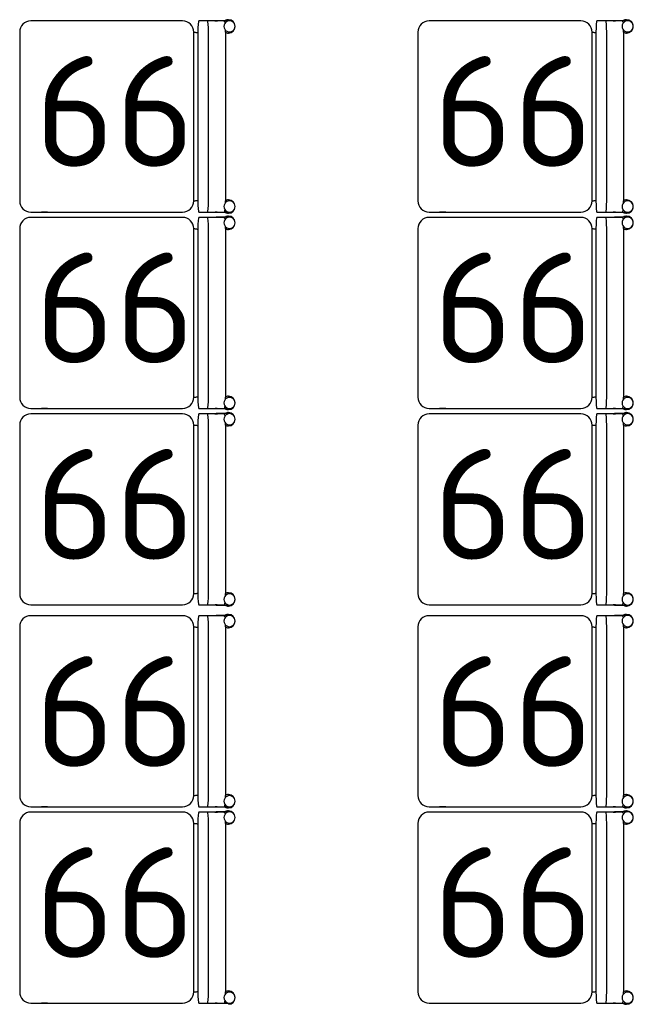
# Model space of a CAD drawing. Header units: millimetres. Extents: x 151654 to 877351, y 70322 to 154322.
# Tile 139 of 173: x 379025 to 380411, y 96958 to 99184. Entities that reach past the tile are written whole.
import ezdxf

# ---------------------------------------------------------------- set-up
doc = ezdxf.new("R2010")
doc.units = ezdxf.units.MM
doc.layers.add('Tech_equipment_001', color=3, linetype='Continuous', lineweight=30)
doc.styles.add('GOST', font='isocpeur.ttf')

msp = doc.modelspace()

# ---------------------------------------------------------------- linework, layer by layer
at = {"layer": 'Tech_equipment_001', "color": 152}
for p, q in [((379392.8, 99180.6), (379049.9, 99180.6)), ((379087.6, 99180.8), (379087.6, 99180.8)), ((379449.2, 99180.6), (379429.3, 99180.6)), ((379487.2, 99180.6), (379449.2, 99180.6)), ((379465.8, 99180.8), (379471.5, 99180.8)), ((379498.8, 99181.1), (379468.6, 99181.1)), ((380292.8, 99180.6), (379949.9, 99180.6)), ((379987.6, 99180.8), (379987.6, 99180.8)), ((380349.2, 99180.6), (380329.3, 99180.6)), ((380387.2, 99180.6), (380349.2, 99180.6)), ((380365.8, 99180.8), (380371.5, 99180.8)), ((380398.8, 99181.1), (380368.6, 99181.1)), ((379024.5, 99155.2), (379024.5, 98774.2)), ((379418.2, 98774.2), (379418.2, 99155.2)), ((379427.1, 99155.2), (379427.1, 98774.2)), ((379451.4, 98774.2), (379451.4, 99155.2)), ((379489.4, 99155.2), (379489.4, 98774.2)), ((379924.5, 99155.2), (379924.5, 98774.2)), ((380318.2, 98774.2), (380318.2, 99155.2)), ((380327.1, 99155.2), (380327.1, 98774.2)), ((380351.4, 98774.2), (380351.4, 99155.2)), ((380389.4, 99155.2), (380389.4, 98774.2)), ((379049.9, 98748.8), (379392.8, 98748.8)), ((379087.6, 98748.8), (379087.6, 98748.8)), ((379429.3, 98748.8), (379449.2, 98748.8)), ((379449.2, 98748.8), (379487.2, 98748.8)), ((379471.1, 98748.8), (379466.2, 98748.8)), ((379468.6, 98748.5), (379498.8, 98748.5)), ((379949.9, 98748.8), (380292.8, 98748.8)), ((379987.6, 98748.8), (379987.6, 98748.8)), ((380329.3, 98748.8), (380349.2, 98748.8)), ((380349.2, 98748.8), (380387.2, 98748.8)), ((380371.1, 98748.8), (380366.2, 98748.8)), ((380368.6, 98748.5), (380398.8, 98748.5)), ((379392.8, 98736.6), (379049.9, 98736.6)), ((379087.6, 98736.8), (379087.6, 98736.8)), ((379449.2, 98736.6), (379429.3, 98736.6)), ((379487.2, 98736.6), (379449.2, 98736.6)), ((379465.8, 98736.8), (379471.5, 98736.8)), ((379498.8, 98737.1), (379468.6, 98737.1)), ((380292.8, 98736.6), (379949.9, 98736.6)), ((379987.6, 98736.8), (379987.6, 98736.8)), ((380349.2, 98736.6), (380329.3, 98736.6)), ((380387.2, 98736.6), (380349.2, 98736.6)), ((380365.8, 98736.8), (380371.5, 98736.8)), ((380398.8, 98737.1), (380368.6, 98737.1)), ((379024.5, 98711.2), (379024.5, 98330.2)), ((379418.2, 98330.2), (379418.2, 98711.2)), ((379427.1, 98711.2), (379427.1, 98330.2)), ((379451.4, 98330.2), (379451.4, 98711.2)), ((379489.4, 98711.2), (379489.4, 98330.2)), ((379924.5, 98711.2), (379924.5, 98330.2)), ((380318.2, 98330.2), (380318.2, 98711.2)), ((380327.1, 98711.2), (380327.1, 98330.2)), ((380351.4, 98330.2), (380351.4, 98711.2)), ((380389.4, 98711.2), (380389.4, 98330.2)), ((379049.9, 98304.8), (379392.8, 98304.8)), ((379087.6, 98304.8), (379087.6, 98304.8)), ((379429.3, 98304.8), (379449.2, 98304.8)), ((379449.2, 98304.8), (379487.2, 98304.8)), ((379471.1, 98304.8), (379466.2, 98304.8)), ((379468.6, 98304.5), (379498.8, 98304.5)), ((379949.9, 98304.8), (380292.8, 98304.8)), ((379987.6, 98304.8), (379987.6, 98304.8)), ((380329.3, 98304.8), (380349.2, 98304.8)), ((380349.2, 98304.8), (380387.2, 98304.8)), ((380371.1, 98304.8), (380366.2, 98304.8)), ((380368.6, 98304.5), (380398.8, 98304.5)), ((379392.8, 98292.6), (379049.9, 98292.6)), ((379087.6, 98292.8), (379087.6, 98292.8)), ((379449.2, 98292.6), (379429.3, 98292.6)), ((379487.2, 98292.6), (379449.2, 98292.6)), ((379465.8, 98292.8), (379471.5, 98292.8)), ((379498.8, 98293.1), (379468.6, 98293.1)), ((380292.8, 98292.6), (379949.9, 98292.6)), ((379987.6, 98292.8), (379987.6, 98292.8)), ((380349.2, 98292.6), (380329.3, 98292.6)), ((380387.2, 98292.6), (380349.2, 98292.6)), ((380365.8, 98292.8), (380371.5, 98292.8)), ((380398.8, 98293.1), (380368.6, 98293.1)), ((379024.5, 98267.2), (379024.5, 97886.2)), ((379418.2, 97886.2), (379418.2, 98267.2)), ((379427.1, 98267.2), (379427.1, 97886.2)), ((379451.4, 97886.2), (379451.4, 98267.2)), ((379489.4, 98267.2), (379489.4, 97886.2)), ((379924.5, 98267.2), (379924.5, 97886.2)), ((380318.2, 97886.2), (380318.2, 98267.2)), ((380327.1, 98267.2), (380327.1, 97886.2)), ((380351.4, 97886.2), (380351.4, 98267.2)), ((380389.4, 98267.2), (380389.4, 97886.2)), ((379049.9, 97860.8), (379392.8, 97860.8)), ((379087.6, 97860.8), (379087.6, 97860.8)), ((379429.3, 97860.8), (379449.2, 97860.8)), ((379449.2, 97860.8), (379487.2, 97860.8)), ((379471.1, 97860.8), (379466.2, 97860.8)), ((379468.6, 97860.5), (379498.8, 97860.5)), ((379949.9, 97860.8), (380292.8, 97860.8)), ((379987.6, 97860.8), (379987.6, 97860.8)), ((380329.3, 97860.8), (380349.2, 97860.8)), ((380349.2, 97860.8), (380387.2, 97860.8)), ((380371.1, 97860.8), (380366.2, 97860.8)), ((380368.6, 97860.5), (380398.8, 97860.5)), ((379392.8, 97836.4), (379049.9, 97836.4)), ((379087.6, 97836.6), (379087.6, 97836.6)), ((379449.2, 97836.4), (379429.3, 97836.4)), ((379487.2, 97836.4), (379449.2, 97836.4)), ((379465.8, 97836.6), (379471.5, 97836.6)), ((379498.8, 97836.9), (379468.6, 97836.9)), ((380292.8, 97836.4), (379949.9, 97836.4)), ((379987.6, 97836.6), (379987.6, 97836.6)), ((380349.2, 97836.4), (380329.3, 97836.4)), ((380387.2, 97836.4), (380349.2, 97836.4)), ((380365.8, 97836.6), (380371.5, 97836.6)), ((380398.8, 97836.9), (380368.6, 97836.9)), ((379024.5, 97811), (379024.5, 97430)), ((379418.2, 97430), (379418.2, 97811)), ((379427.1, 97811), (379427.1, 97430)), ((379451.4, 97430), (379451.4, 97811)), ((379489.4, 97811), (379489.4, 97430)), ((379924.5, 97811), (379924.5, 97430)), ((380318.2, 97430), (380318.2, 97811)), ((380327.1, 97811), (380327.1, 97430)), ((380351.4, 97430), (380351.4, 97811)), ((380389.4, 97811), (380389.4, 97430)), ((379049.9, 97404.6), (379392.8, 97404.6)), ((379392.8, 97392.4), (379049.9, 97392.4)), ((379087.6, 97404.6), (379087.6, 97404.6)), ((379087.6, 97392.6), (379087.6, 97392.6)), ((379429.3, 97404.6), (379449.2, 97404.6)), ((379449.2, 97392.4), (379429.3, 97392.4)), ((379449.2, 97404.6), (379487.2, 97404.6)), ((379487.2, 97392.4), (379449.2, 97392.4)), ((379465.8, 97392.6), (379471.5, 97392.6)), ((379471.1, 97404.6), (379466.2, 97404.6)), ((379468.6, 97404.3), (379498.8, 97404.3)), ((379498.8, 97392.9), (379468.6, 97392.9)), ((379949.9, 97404.6), (380292.8, 97404.6)), ((380292.8, 97392.4), (379949.9, 97392.4)), ((379987.6, 97404.6), (379987.6, 97404.6)), ((379987.6, 97392.6), (379987.6, 97392.6)), ((380329.3, 97404.6), (380349.2, 97404.6)), ((380349.2, 97392.4), (380329.3, 97392.4)), ((380349.2, 97404.6), (380387.2, 97404.6)), ((380387.2, 97392.4), (380349.2, 97392.4)), ((380365.8, 97392.6), (380371.5, 97392.6)), ((380371.1, 97404.6), (380366.2, 97404.6)), ((380368.6, 97404.3), (380398.8, 97404.3)), ((380398.8, 97392.9), (380368.6, 97392.9)), ((379024.5, 97367), (379024.5, 96986)), ((379418.2, 96986), (379418.2, 97367)), ((379427.1, 97367), (379427.1, 96986)), ((379451.4, 96986), (379451.4, 97367)), ((379489.4, 97367), (379489.4, 96986)), ((379924.5, 97367), (379924.5, 96986)), ((380318.2, 96986), (380318.2, 97367)), ((380327.1, 97367), (380327.1, 96986)), ((380351.4, 96986), (380351.4, 97367)), ((380389.4, 97367), (380389.4, 96986)), ((379049.9, 96960.6), (379392.8, 96960.6)), ((379087.6, 96960.6), (379087.6, 96960.6)), ((379429.3, 96960.6), (379449.2, 96960.6)), ((379449.2, 96960.6), (379487.2, 96960.6)), ((379471.1, 96960.6), (379466.2, 96960.6)), ((379468.6, 96960.3), (379498.8, 96960.3)), ((379949.9, 96960.6), (380292.8, 96960.6)), ((380329.3, 96960.6), (380349.2, 96960.6)), ((380349.2, 96960.6), (380387.2, 96960.6)), ((380371.1, 96960.6), (380366.2, 96960.6)), ((380368.6, 96960.3), (380398.8, 96960.3))]:
    msp.add_line(p, q, dxfattribs=at)
at = {"layer": 'Tech_equipment_001', "color": 152, "flags": 128}
for points in [[(379418.2, 99155.2), (379419.7, 99155.2), (379421.3, 99155.1), (379422.8, 99154.9), (379424.3, 99154.7), (379425.8, 99154.4), (379427.1, 99154.1)], [(380318.2, 99155.2), (380319.7, 99155.2), (380321.3, 99155.1), (380322.8, 99154.9), (380324.3, 99154.7), (380325.8, 99154.4), (380327.1, 99154.1)], [(379418.2, 98774.2), (379419.7, 98774.2), (379421.3, 98774.3), (379422.8, 98774.5), (379424.3, 98774.7), (379425.8, 98775), (379427.1, 98775.2)], [(380318.2, 98774.2), (380319.7, 98774.2), (380321.3, 98774.3), (380322.8, 98774.5), (380324.3, 98774.7), (380325.8, 98775), (380327.1, 98775.2)], [(379087.6, 98748.5), (379073.6, 98748.5)], [(379987.6, 98748.5), (379973.6, 98748.5)], [(379418.2, 98711.2), (379419.7, 98711.2), (379421.3, 98711.1), (379422.8, 98710.9), (379424.3, 98710.7), (379425.8, 98710.4), (379427.1, 98710.1)], [(380318.2, 98711.2), (380319.7, 98711.2), (380321.3, 98711.1), (380322.8, 98710.9), (380324.3, 98710.7), (380325.8, 98710.4), (380327.1, 98710.1)], [(379418.2, 98330.2), (379419.7, 98330.2), (379421.3, 98330.3), (379422.8, 98330.5), (379424.3, 98330.7), (379425.8, 98331), (379427.1, 98331.2)], [(380318.2, 98330.2), (380319.7, 98330.2), (380321.3, 98330.3), (380322.8, 98330.5), (380324.3, 98330.7), (380325.8, 98331), (380327.1, 98331.2)], [(379087.6, 98304.5), (379073.6, 98304.5)], [(379987.6, 98304.5), (379973.6, 98304.5)], [(379418.2, 98267.2), (379419.7, 98267.2), (379421.3, 98267.1), (379422.8, 98266.9), (379424.3, 98266.7), (379425.8, 98266.4), (379427.1, 98266.1)], [(380318.2, 98267.2), (380319.7, 98267.2), (380321.3, 98267.1), (380322.8, 98266.9), (380324.3, 98266.7), (380325.8, 98266.4), (380327.1, 98266.1)], [(379418.2, 97886.2), (379419.7, 97886.2), (379421.3, 97886.3), (379422.8, 97886.5), (379424.3, 97886.7), (379425.8, 97887), (379427.1, 97887.2)], [(380318.2, 97886.2), (380319.7, 97886.2), (380321.3, 97886.3), (380322.8, 97886.5), (380324.3, 97886.7), (380325.8, 97887), (380327.1, 97887.2)], [(379087.6, 97860.5), (379073.6, 97860.5)], [(379987.6, 97860.5), (379973.6, 97860.5)], [(379418.2, 97811), (379419.7, 97811), (379421.3, 97810.9), (379422.8, 97810.7), (379424.3, 97810.5), (379425.8, 97810.2), (379427.1, 97809.9)], [(380318.2, 97811), (380319.7, 97811), (380321.3, 97810.9), (380322.8, 97810.7), (380324.3, 97810.5), (380325.8, 97810.2), (380327.1, 97809.9)], [(379418.2, 97430), (379419.7, 97430), (379421.3, 97430.1), (379422.8, 97430.3), (379424.3, 97430.5), (379425.8, 97430.8), (379427.1, 97431)], [(380318.2, 97430), (380319.7, 97430), (380321.3, 97430.1), (380322.8, 97430.3), (380324.3, 97430.5), (380325.8, 97430.8), (380327.1, 97431)], [(379087.6, 97404.3), (379073.6, 97404.3)], [(379987.6, 97404.3), (379973.6, 97404.3)], [(379418.2, 97367), (379419.7, 97367), (379421.3, 97366.9), (379422.8, 97366.7), (379424.3, 97366.5), (379425.8, 97366.2), (379427.1, 97365.9)], [(380318.2, 97367), (380319.7, 97367), (380321.3, 97366.9), (380322.8, 97366.7), (380324.3, 97366.5), (380325.8, 97366.2), (380327.1, 97365.9)], [(379418.2, 96986), (379419.7, 96986), (379421.3, 96986.1), (379422.8, 96986.3), (379424.3, 96986.5), (379425.8, 96986.8), (379427.1, 96987)], [(380318.2, 96986), (380319.7, 96986), (380321.3, 96986.1), (380322.8, 96986.3), (380324.3, 96986.5), (380325.8, 96986.8), (380327.1, 96987)], [(379087.6, 96960.3), (379073.6, 96960.3)]]:
    msp.add_lwpolyline(points, dxfattribs=at)
at = {"layer": 'Tech_equipment_001', "color": 152}
for centre, radius, start, end in [((379049.9, 99155.2), 25.4, 90, 180), ((379392.8, 99155.2), 25.4, 0, 90), ((379496.4, 99168.4), 15.1, 90, 120), ((379496.4, 99168.4), 15.1, 270, 90), ((379949.9, 99155.2), 25.4, 90, 180), ((380292.8, 99155.2), 25.4, 0, 90), ((380396.4, 99168.4), 15.1, 90, 120), ((380396.4, 99168.4), 15.1, 270, 90), ((379496.4, 99168.4), 15.1, 242.1834, 270), ((380396.4, 99168.4), 15.1, 242.1834, 270), ((379049.9, 98774.2), 25.4, 180, 270), ((379392.8, 98774.2), 25.4, 270, 0), ((379496.4, 98761.2), 15.1, 90, 117.8166), ((379496.4, 98761.2), 15.1, 270, 90), ((379949.9, 98774.2), 25.4, 180, 270), ((380292.8, 98774.2), 25.4, 270, 0), ((380396.4, 98761.2), 15.1, 90, 117.8166), ((380396.4, 98761.2), 15.1, 270, 90), ((379496.4, 98761.2), 15.1, 240, 270), ((380396.4, 98761.2), 15.1, 240, 270), ((379049.9, 98711.2), 25.4, 90, 180), ((379392.8, 98711.2), 25.4, 0, 90), ((379496.4, 98724.4), 15.1, 90, 120), ((379496.4, 98724.4), 15.1, 270, 90), ((379949.9, 98711.2), 25.4, 90, 180), ((380292.8, 98711.2), 25.4, 0, 90), ((380396.4, 98724.4), 15.1, 90, 120), ((380396.4, 98724.4), 15.1, 270, 90), ((379496.4, 98724.4), 15.1, 242.1834, 270), ((380396.4, 98724.4), 15.1, 242.1834, 270), ((379049.9, 98330.2), 25.4, 180, 270), ((379392.8, 98330.2), 25.4, 270, 0), ((379496.4, 98317.2), 15.1, 90, 117.8166), ((379496.4, 98317.2), 15.1, 270, 90), ((379949.9, 98330.2), 25.4, 180, 270), ((380292.8, 98330.2), 25.4, 270, 0), ((380396.4, 98317.2), 15.1, 90, 117.8166), ((380396.4, 98317.2), 15.1, 270, 90), ((379496.4, 98317.2), 15.1, 240, 270), ((380396.4, 98317.2), 15.1, 240, 270), ((379049.9, 98267.2), 25.4, 90, 180), ((379392.8, 98267.2), 25.4, 0, 90), ((379496.4, 98280.4), 15.1, 90, 120), ((379496.4, 98280.4), 15.1, 270, 90), ((379949.9, 98267.2), 25.4, 90, 180), ((380292.8, 98267.2), 25.4, 0, 90), ((380396.4, 98280.4), 15.1, 90, 120), ((380396.4, 98280.4), 15.1, 270, 90), ((379496.4, 98280.4), 15.1, 242.1834, 270), ((380396.4, 98280.4), 15.1, 242.1834, 270), ((379049.9, 97886.2), 25.4, 180, 270), ((379392.8, 97886.2), 25.4, 270, 0), ((379496.4, 97873.2), 15.1, 90, 117.8166), ((379496.4, 97873.2), 15.1, 270, 90), ((379949.9, 97886.2), 25.4, 180, 270), ((380292.8, 97886.2), 25.4, 270, 0), ((380396.4, 97873.2), 15.1, 90, 117.8166), ((380396.4, 97873.2), 15.1, 270, 90), ((379496.4, 97873.2), 15.1, 240, 270), ((380396.4, 97873.2), 15.1, 240, 270), ((379049.9, 97811), 25.4, 90, 180), ((379392.8, 97811), 25.4, 0, 90), ((379496.4, 97824.2), 15.1, 90, 120), ((379496.4, 97824.2), 15.1, 270, 90), ((379949.9, 97811), 25.4, 90, 180), ((380292.8, 97811), 25.4, 0, 90), ((380396.4, 97824.2), 15.1, 90, 120), ((380396.4, 97824.2), 15.1, 270, 90), ((379496.4, 97824.2), 15.1, 242.1834, 270), ((380396.4, 97824.2), 15.1, 242.1834, 270), ((379049.9, 97430), 25.4, 180, 270), ((379392.8, 97430), 25.4, 270, 0), ((379496.4, 97417), 15.1, 90, 117.8166), ((379496.4, 97417), 15.1, 270, 90), ((379949.9, 97430), 25.4, 180, 270), ((380292.8, 97430), 25.4, 270, 0), ((380396.4, 97417), 15.1, 90, 117.8166), ((380396.4, 97417), 15.1, 270, 90), ((379049.9, 97367), 25.4, 90, 180), ((379392.8, 97367), 25.4, 0, 90), ((379496.4, 97417), 15.1, 240, 270), ((379496.4, 97380.2), 15.1, 90, 120), ((379496.4, 97380.2), 15.1, 270, 90), ((379949.9, 97367), 25.4, 90, 180), ((380292.8, 97367), 25.4, 0, 90), ((380396.4, 97417), 15.1, 240, 270), ((380396.4, 97380.2), 15.1, 90, 120), ((380396.4, 97380.2), 15.1, 270, 90), ((379496.4, 97380.2), 15.1, 242.1834, 270), ((380396.4, 97380.2), 15.1, 242.1834, 270), ((379049.9, 96986), 25.4, 180, 270), ((379392.8, 96986), 25.4, 270, 0), ((379496.4, 96973), 15.1, 90, 117.8166), ((379496.4, 96973), 15.1, 270, 90), ((379949.9, 96986), 25.4, 180, 270), ((380292.8, 96986), 25.4, 270, 0), ((380396.4, 96973), 15.1, 90, 117.8166), ((380396.4, 96973), 15.1, 270, 90), ((380396.4, 96973), 15.1, 240, 270)]:
    msp.add_arc(centre, radius, start, end, dxfattribs=at)
for centre, major_axis, ratio, start_param, end_param in [((379429.3, 99155.2), (0, -25.4), 0.087156, 3.141593, 4.712389), ((379449.2, 99155.2), (0, 25.4), 0.087156, 4.712389, 6.283185), ((379498.8, 99168.4), (0, -12.7), 0.996195, 1.570796, 4.712389), ((379487.2, 99155.2), (0, 25.4), 0.087156, 5.759587, 6.283185), ((380329.3, 99155.2), (0, -25.4), 0.087156, 3.141593, 4.712389), ((380349.2, 99155.2), (0, 25.4), 0.087156, 4.712389, 6.283185), ((380398.8, 99168.4), (0, -12.7), 0.996195, 1.570796, 4.712389), ((380387.2, 99155.2), (0, 25.4), 0.087156, 5.759587, 6.283185), ((379498.8, 99168.4), (0, -12.7), 0.996195, 4.712389, 7.853982), ((379487.2, 99155.2), (0, 25.4), 0.087156, 4.712389, 4.928556), ((380398.8, 99168.4), (0, -12.7), 0.996195, 4.712389, 7.853982), ((380387.2, 99155.2), (0, 25.4), 0.087156, 4.712389, 4.928556), ((379429.3, 98774.2), (0, -25.4), 0.087156, 4.712389, 6.283185), ((379449.2, 98774.2), (0, 25.4), 0.087156, 3.141593, 4.712389), ((379498.8, 98761.2), (0, -12.7), 0.996195, 1.570796, 4.712389), ((379487.2, 98774.2), (0, -25.4), 0.087156, 1.358899, 1.570796), ((380329.3, 98774.2), (0, -25.4), 0.087156, 4.712389, 6.283185), ((380349.2, 98774.2), (0, 25.4), 0.087156, 3.141593, 4.712389), ((380398.8, 98761.2), (0, -12.7), 0.996195, 1.570796, 4.712389), ((380387.2, 98774.2), (0, -25.4), 0.087156, 1.358899, 1.570796), ((379498.8, 98761.2), (0, 12.7), 0.996195, 1.570796, 4.712389), ((379487.2, 98774.2), (0, 25.4), 0.087156, 3.141593, 3.738329), ((380398.8, 98761.2), (0, 12.7), 0.996195, 1.570796, 4.712389), ((380387.2, 98774.2), (0, 25.4), 0.087156, 3.141593, 3.738329), ((379429.3, 98711.2), (0, -25.4), 0.087156, 3.141593, 4.712389), ((379449.2, 98711.2), (0, 25.4), 0.087156, 4.712389, 6.283185), ((379498.8, 98724.4), (0, -12.7), 0.996195, 1.570796, 4.712389), ((379487.2, 98711.2), (0, 25.4), 0.087156, 5.759587, 6.283185), ((380329.3, 98711.2), (0, -25.4), 0.087156, 3.141593, 4.712389), ((380349.2, 98711.2), (0, 25.4), 0.087156, 4.712389, 6.283185), ((380398.8, 98724.4), (0, -12.7), 0.996195, 1.570796, 4.712389), ((380387.2, 98711.2), (0, 25.4), 0.087156, 5.759587, 6.283185), ((379498.8, 98724.4), (0, -12.7), 0.996195, 4.712389, 7.853982), ((379487.2, 98711.2), (0, 25.4), 0.087156, 4.712389, 4.928556), ((380398.8, 98724.4), (0, -12.7), 0.996195, 4.712389, 7.853982), ((380387.2, 98711.2), (0, 25.4), 0.087156, 4.712389, 4.928556), ((379429.3, 98330.2), (0, -25.4), 0.087156, 4.712389, 6.283185), ((379449.2, 98330.2), (0, 25.4), 0.087156, 3.141593, 4.712389), ((379498.8, 98317.2), (0, -12.7), 0.996195, 1.570796, 4.712389), ((379487.2, 98330.2), (0, -25.4), 0.087156, 1.358899, 1.570796), ((380329.3, 98330.2), (0, -25.4), 0.087156, 4.712389, 6.283185), ((380349.2, 98330.2), (0, 25.4), 0.087156, 3.141593, 4.712389), ((380398.8, 98317.2), (0, -12.7), 0.996195, 1.570796, 4.712389), ((380387.2, 98330.2), (0, -25.4), 0.087156, 1.358899, 1.570796), ((379498.8, 98317.2), (0, 12.7), 0.996195, 1.570796, 4.712389), ((379487.2, 98330.2), (0, 25.4), 0.087156, 3.141593, 3.738329), ((380398.8, 98317.2), (0, 12.7), 0.996195, 1.570796, 4.712389), ((380387.2, 98330.2), (0, 25.4), 0.087156, 3.141593, 3.738329), ((379429.3, 98267.2), (0, -25.4), 0.087156, 3.141593, 4.712389), ((379449.2, 98267.2), (0, 25.4), 0.087156, 4.712389, 6.283185), ((379498.8, 98280.4), (0, -12.7), 0.996195, 1.570796, 4.712389), ((379487.2, 98267.2), (0, 25.4), 0.087156, 5.759587, 6.283185), ((380329.3, 98267.2), (0, -25.4), 0.087156, 3.141593, 4.712389), ((380349.2, 98267.2), (0, 25.4), 0.087156, 4.712389, 6.283185), ((380398.8, 98280.4), (0, -12.7), 0.996195, 1.570796, 4.712389), ((380387.2, 98267.2), (0, 25.4), 0.087156, 5.759587, 6.283185), ((379498.8, 98280.4), (0, -12.7), 0.996195, 4.712389, 7.853982), ((379487.2, 98267.2), (0, 25.4), 0.087156, 4.712389, 4.928556), ((380398.8, 98280.4), (0, -12.7), 0.996195, 4.712389, 7.853982), ((380387.2, 98267.2), (0, 25.4), 0.087156, 4.712389, 4.928556), ((379429.3, 97886.2), (0, -25.4), 0.087156, 4.712389, 6.283185), ((379449.2, 97886.2), (0, 25.4), 0.087156, 3.141593, 4.712389), ((379498.8, 97873.2), (0, -12.7), 0.996195, 1.570796, 4.712389), ((379487.2, 97886.2), (0, -25.4), 0.087156, 1.358899, 1.570796), ((380329.3, 97886.2), (0, -25.4), 0.087156, 4.712389, 6.283185), ((380349.2, 97886.2), (0, 25.4), 0.087156, 3.141593, 4.712389), ((380398.8, 97873.2), (0, -12.7), 0.996195, 1.570796, 4.712389), ((380387.2, 97886.2), (0, -25.4), 0.087156, 1.358899, 1.570796), ((379498.8, 97873.2), (0, 12.7), 0.996195, 1.570796, 4.712389), ((379487.2, 97886.2), (0, 25.4), 0.087156, 3.141593, 3.738329), ((380398.8, 97873.2), (0, 12.7), 0.996195, 1.570796, 4.712389), ((380387.2, 97886.2), (0, 25.4), 0.087156, 3.141593, 3.738329), ((379429.3, 97811), (0, -25.4), 0.087156, 3.141593, 4.712389), ((379449.2, 97811), (0, 25.4), 0.087156, 4.712389, 6.283185), ((379498.8, 97824.2), (0, -12.7), 0.996195, 1.570796, 4.712389), ((379487.2, 97811), (0, 25.4), 0.087156, 5.759587, 6.283185), ((380329.3, 97811), (0, -25.4), 0.087156, 3.141593, 4.712389), ((380349.2, 97811), (0, 25.4), 0.087156, 4.712389, 6.283185), ((380398.8, 97824.2), (0, -12.7), 0.996195, 1.570796, 4.712389), ((380387.2, 97811), (0, 25.4), 0.087156, 5.759587, 6.283185), ((379498.8, 97824.2), (0, -12.7), 0.996195, 4.712389, 7.853982), ((379487.2, 97811), (0, 25.4), 0.087156, 4.712389, 4.928556), ((380398.8, 97824.2), (0, -12.7), 0.996195, 4.712389, 7.853982), ((380387.2, 97811), (0, 25.4), 0.087156, 4.712389, 4.928556), ((379429.3, 97430), (0, -25.4), 0.087156, 4.712389, 6.283185), ((379449.2, 97430), (0, 25.4), 0.087156, 3.141593, 4.712389), ((379498.8, 97417), (0, -12.7), 0.996195, 1.570796, 4.712389), ((379498.8, 97417), (0, 12.7), 0.996195, 1.570796, 4.712389), ((379487.2, 97430), (0, -25.4), 0.087156, 1.358899, 1.570796), ((380329.3, 97430), (0, -25.4), 0.087156, 4.712389, 6.283185), ((380349.2, 97430), (0, 25.4), 0.087156, 3.141593, 4.712389), ((380398.8, 97417), (0, -12.7), 0.996195, 1.570796, 4.712389), ((380398.8, 97417), (0, 12.7), 0.996195, 1.570796, 4.712389), ((380387.2, 97430), (0, -25.4), 0.087156, 1.358899, 1.570796), ((379429.3, 97367), (0, -25.4), 0.087156, 3.141593, 4.712389), ((379449.2, 97367), (0, 25.4), 0.087156, 4.712389, 6.283185), ((379498.8, 97380.2), (0, -12.7), 0.996195, 1.570796, 4.712389), ((379487.2, 97430), (0, 25.4), 0.087156, 3.141593, 3.738329), ((379487.2, 97367), (0, 25.4), 0.087156, 5.759587, 6.283185), ((380329.3, 97367), (0, -25.4), 0.087156, 3.141593, 4.712389), ((380349.2, 97367), (0, 25.4), 0.087156, 4.712389, 6.283185), ((380398.8, 97380.2), (0, -12.7), 0.996195, 1.570796, 4.712389), ((380387.2, 97430), (0, 25.4), 0.087156, 3.141593, 3.738329), ((380387.2, 97367), (0, 25.4), 0.087156, 5.759587, 6.283185), ((379498.8, 97380.2), (0, -12.7), 0.996195, 4.712389, 7.853982), ((379487.2, 97367), (0, 25.4), 0.087156, 4.712389, 4.928556), ((380398.8, 97380.2), (0, -12.7), 0.996195, 4.712389, 7.853982), ((380387.2, 97367), (0, 25.4), 0.087156, 4.712389, 4.928556), ((379429.3, 96986), (0, -25.4), 0.087156, 4.712389, 6.283185), ((379449.2, 96986), (0, 25.4), 0.087156, 3.141593, 4.712389), ((379498.8, 96973), (0, -12.7), 0.996195, 1.570796, 4.712389), ((379498.8, 96973), (0, 12.7), 0.996195, 1.570796, 4.712389), ((379487.2, 96986), (0, -25.4), 0.087156, 1.358899, 1.570796), ((380329.3, 96986), (0, -25.4), 0.087156, 4.712389, 6.283185), ((380349.2, 96986), (0, 25.4), 0.087156, 3.141593, 4.712389), ((380398.8, 96973), (0, -12.7), 0.996195, 1.570796, 4.712389), ((380398.8, 96973), (0, 12.7), 0.996195, 1.570796, 4.712389), ((380387.2, 96986), (0, -25.4), 0.087156, 1.358899, 1.570796), ((379487.2, 96986), (0, 25.4), 0.087156, 3.141593, 3.738329), ((380387.2, 96986), (0, 25.4), 0.087156, 3.141593, 3.738329)]:
    msp.add_ellipse(centre, major_axis=major_axis, ratio=ratio, start_param=start_param, end_param=end_param, dxfattribs=at)
for points in [[(379466.4, 99180.9), (379466.5, 99181), (379467.1, 99181), (379468.5, 99181.2), (379469.9, 99181.1), (379470.8, 99180.9)], [(380366.4, 99180.9), (380366.5, 99181), (380367.1, 99181), (380368.5, 99181.2), (380369.9, 99181.1), (380370.8, 99180.9)], [(379470.8, 98748.7), (379470.7, 98748.7), (379470.2, 98748.6), (379468.7, 98748.5), (379467.3, 98748.6), (379466.4, 98748.7)], [(380370.8, 98748.7), (380370.7, 98748.7), (380370.2, 98748.6), (380368.7, 98748.5), (380367.3, 98748.6), (380366.4, 98748.7)], [(379466.4, 98736.9), (379466.5, 98737), (379467.1, 98737), (379468.5, 98737.2), (379469.9, 98737.1), (379470.8, 98736.9)], [(380366.4, 98736.9), (380366.5, 98737), (380367.1, 98737), (380368.5, 98737.2), (380369.9, 98737.1), (380370.8, 98736.9)], [(379470.8, 98304.7), (379470.7, 98304.7), (379470.2, 98304.6), (379468.7, 98304.5), (379467.3, 98304.6), (379466.4, 98304.7)], [(380370.8, 98304.7), (380370.7, 98304.7), (380370.2, 98304.6), (380368.7, 98304.5), (380367.3, 98304.6), (380366.4, 98304.7)], [(379466.4, 98292.9), (379466.5, 98293), (379467.1, 98293), (379468.5, 98293.2), (379469.9, 98293.1), (379470.8, 98292.9)], [(380366.4, 98292.9), (380366.5, 98293), (380367.1, 98293), (380368.5, 98293.2), (380369.9, 98293.1), (380370.8, 98292.9)], [(379470.8, 97860.7), (379470.7, 97860.7), (379470.2, 97860.6), (379468.7, 97860.5), (379467.3, 97860.6), (379466.4, 97860.7)], [(380370.8, 97860.7), (380370.7, 97860.7), (380370.2, 97860.6), (380368.7, 97860.5), (380367.3, 97860.6), (380366.4, 97860.7)], [(379466.4, 97836.7), (379466.5, 97836.8), (379467.1, 97836.8), (379468.5, 97837), (379469.9, 97836.9), (379470.8, 97836.7)], [(380366.4, 97836.7), (380366.5, 97836.8), (380367.1, 97836.8), (380368.5, 97837), (380369.9, 97836.9), (380370.8, 97836.7)], [(379470.8, 97404.5), (379470.7, 97404.5), (379470.2, 97404.4), (379468.7, 97404.3), (379467.3, 97404.4), (379466.4, 97404.5)], [(379466.4, 97392.7), (379466.5, 97392.8), (379467.1, 97392.8), (379468.5, 97393), (379469.9, 97392.9), (379470.8, 97392.7)], [(380370.8, 97404.5), (380370.7, 97404.5), (380370.2, 97404.4), (380368.7, 97404.3), (380367.3, 97404.4), (380366.4, 97404.5)], [(380366.4, 97392.7), (380366.5, 97392.8), (380367.1, 97392.8), (380368.5, 97393), (380369.9, 97392.9), (380370.8, 97392.7)], [(379470.8, 96960.5), (379470.7, 96960.5), (379470.2, 96960.4), (379468.7, 96960.3), (379467.3, 96960.4), (379466.4, 96960.5)], [(380370.8, 96960.5), (380370.7, 96960.5), (380370.2, 96960.4), (380368.7, 96960.3), (380367.3, 96960.4), (380366.4, 96960.5)]]:
    msp.add_open_spline(points, degree=3, knots=[-0.5555556, -0.5555556, -0.5555556, -0.5555556, -0.5486111, -0.5138889, -0.4444444, -0.4444444, -0.4444444, -0.4444444], dxfattribs=at)

# ---------------------------------------------------------------- texts
at = {"style": 'GOST'}
for p in [(379058.7, 98851.3, 11.2), (379958.7, 98851.3, 11.2), (379058.7, 98407.3, 11.2), (379958.7, 98407.3, 11.2), (379058.7, 97963.3, 11.2), (379958.7, 97963.3, 11.2), (379058.7, 97494.9, 11.2), (379958.7, 97494.9, 11.2), (379058.7, 97063.1, 11.2), (379958.7, 97063.1, 11.2)]:
    msp.add_text('66', height=250, dxfattribs=at).set_placement(p)

doc.saveas('drawing.dxf')
